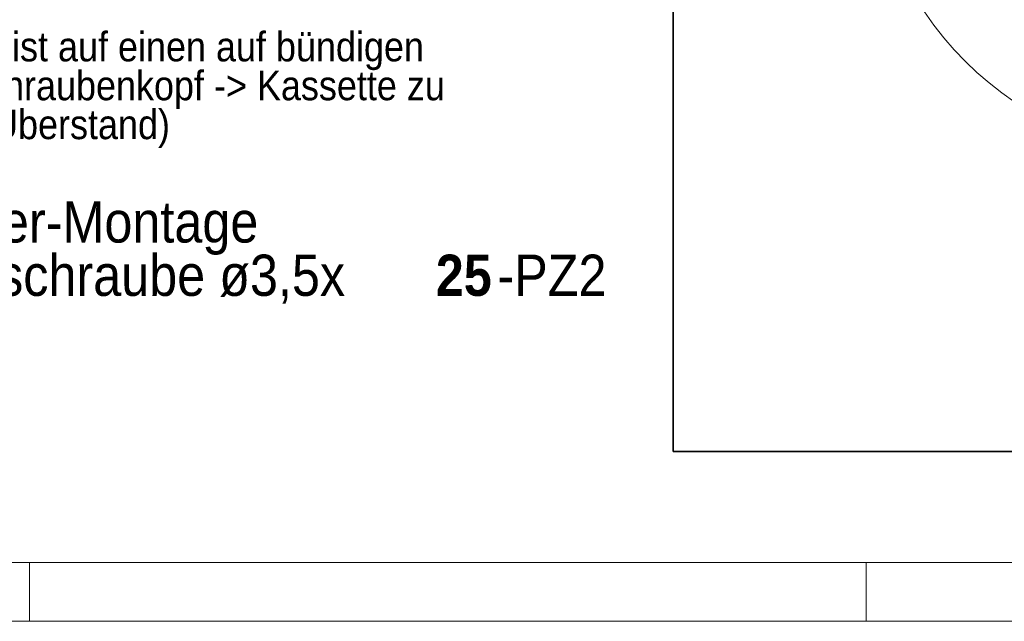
# Model space of a CAD drawing. Header units: millimetres. Extents: x 0 to 594, y 0 to 420.
# Tile 19 of 73: x 162 to 246, y 0 to 51. Entities that reach past the tile are written whole.
import ezdxf

# ---------------------------------------------------------------- set-up
doc = ezdxf.new("R2010")
doc.units = ezdxf.units.MM
doc.linetypes.add('SLD-Durchgehend', pattern=[0])
doc.styles.add('SLDTEXTSTYLE0', font='GOTHIC.TTF', dxfattribs={"width": 0.913})
doc.styles.add('SLDTEXTSTYLE1', font='GOTHICB.TTF', dxfattribs={"width": 0.913})

# ---------------------------------------------------------------- blocks, each defined once
blk = doc.blocks.new('SW_NOTE_0_16')
at = {"color": 0, "linetype": 'Continuous', "lineweight": 0, "attachment_point": 1}
for s, insert, char_height, style in [('(Bei Montage ist auf einen auf bündigen ', (0, 3.193), 2.5, 'SLDTEXTSTYLE0'), ('Abschluss Schraubenkopf -> Kassette zu ', (0, -0.107), 2.5, 'SLDTEXTSTYLE0'), ('achten, kein Überstand)', (0, -3.407), 2.5, 'SLDTEXTSTYLE0'), ('bei Adapter-Montage ', (0, -11.181), 3.5, 'SLDTEXTSTYLE0'), ('Senkkopfschraube ø3,5x', (0, -15.706), 3.5, 'SLDTEXTSTYLE0'), ('25', (54.965, -15.706), 3.5, 'SLDTEXTSTYLE1'), ('-PZ2', (60.195, -15.706), 3.5, 'SLDTEXTSTYLE0')]:
    blk.add_mtext(s, dxfattribs=dict(at, insert=insert, char_height=char_height, style=style))

msp = doc.modelspace()

# ---------------------------------------------------------------- linework, layer by layer
at = {"color": 7, "linetype": 'SLD-Durchgehend', "lineweight": 35}
for p, q in [((217.621986, 100.666121), (217.621986, 14.41612)), ((217.621986, 14.41612), (366.62199, 14.41612))]:
    msp.add_line(p, q, dxfattribs=at)
at = {"color": 7, "linetype": 'SLD-Durchgehend', "lineweight": 18}
for p, q in [((20.00002, 4.999926), (589.00002, 4.999926)), ((163.00002, 4.999926), (163.00002, -0.000074)), ((234.00002, 4.999926), (234.00002, -0.000074)), ((594.00002, -0.000074), (0.00002, -0.000074))]:
    msp.add_line(p, q, dxfattribs=at)
msp.add_circle((262.455478, 67.54427), 28.334811, dxfattribs=at)

# ---------------------------------------------------------------- block references
at = {"color": 7, "linetype": 'Continuous', "lineweight": 0}
msp.add_blockref('SW_NOTE_0_16', (142.506318, 46.819289), dxfattribs=at)

doc.saveas('drawing.dxf')
